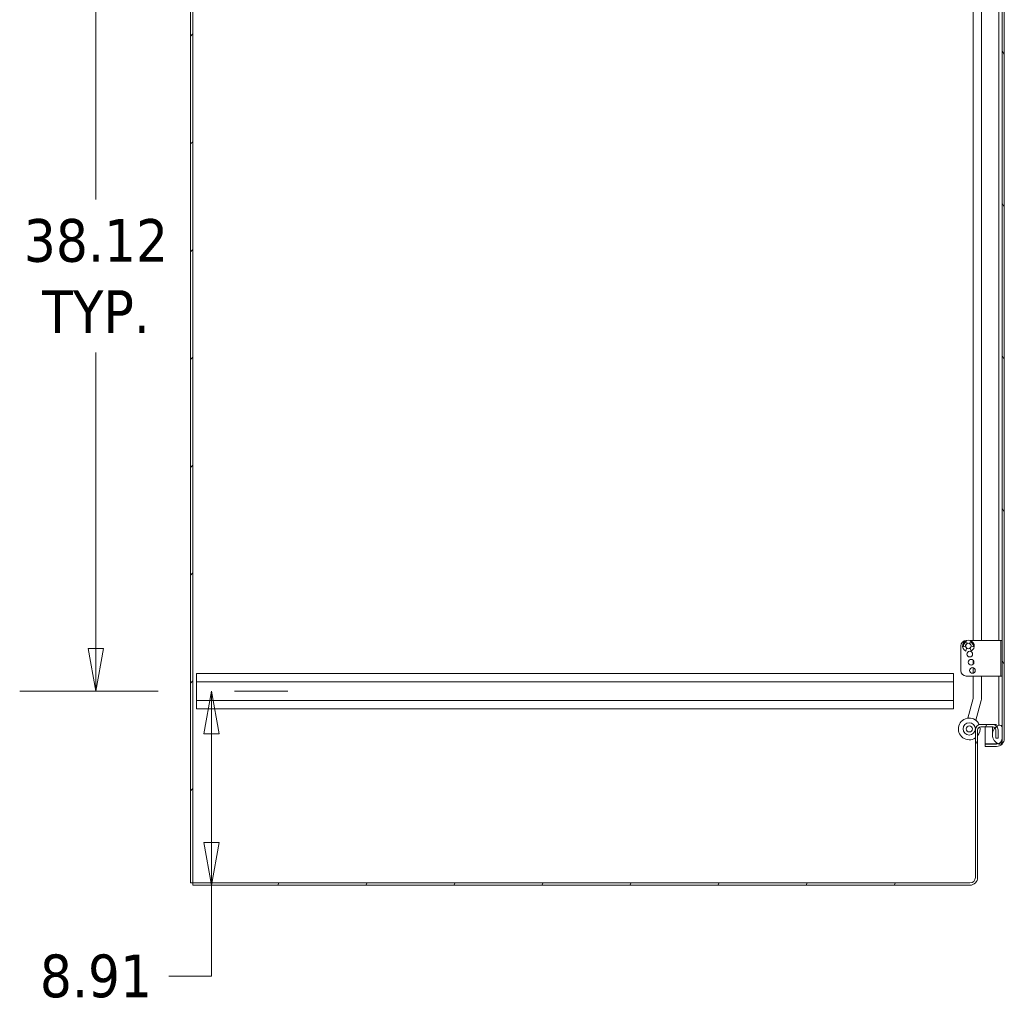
# Model space of a CAD drawing. Header units: inches. Extents: x 23 to 461, y 9 to 290.
# Tile 8 of 57: x 94 to 139, y 122 to 167. Entities that reach past the tile are written whole.
import ezdxf

# ---------------------------------------------------------------- set-up
doc = ezdxf.new("R2010")
doc.units = ezdxf.units.IN
doc.header["$LTSCALE"] = 28
doc.header["$MEASUREMENT"] = 0
doc.layers.get('0').update_dxf_attribs({"lineweight": 0})
for name, color, linetype, lineweight in [('Dimension (ANSI)', 7, 'Continuous', 5), ('Hatch (ANSI)', 7, 'Continuous', 5), ('Visible (ANSI)', 7, 'Continuous', 5)]:
    doc.layers.add(name, color=color, linetype=linetype, lineweight=lineweight)
doc.styles.add('ROMANS', font='tahoma.ttf')
doc.dimstyles.new('Default (ANSI)', dxfattribs={"dimscale": 28, "dimtxt": 0.07, "dimasz": 0.07, "dimexe": 0.125, "dimexo": 0.0625, "dimgap": 0.031496, "dimtad": 0, "dimtih": 1, "dimtoh": 1, "dimrnd": 1e-08, "dimzin": 0, "dimdsep": 46, "dimtxsty": 'ROMANS', "dimblk": 'Filled-1', "dimcen": 0.09, "dimdle": 0.393701, "dimclrd": 256, "dimclre": 256, "dimclrt": 256, "dimadec": 0, "dimazin": 0, "dimtfac": 0.928571, "dimtofl": 0, "dimtmove": 0, "dimatfit": 3, "dimfxl": 1, "dimtolj": 1, "dimtzin": 0, "dimlwd": -1, "dimlwe": -1, "dimarcsym": 0})

# ---------------------------------------------------------------- blocks, each defined once
blk = doc.blocks.new('Filled-1')
at = {"color": 0}
for p, q in [((0, 0), (-1, 0.179)), ((-1, 0.179), (-1, -0.179)), ((-1, 0), (0, 0)), ((-1, -0.179), (0, 0))]:
    blk.add_line(p, q, dxfattribs=at)
at = {"color": 0, "flags": 128}
blk.add_lwpolyline([(-1, -0.179), (0, 0), (-1, 0.179), (-1, -0.179)], dxfattribs=at)
at = {"color": 0}
blk.add_solid([(-1, -0.179), (0, 0), (-1, 0.179), (-1, -0.179)], dxfattribs=at)
blk = doc.blocks.new('*D10')
at = {"layer": 'Defpoints', "color": 0, "transparency": 16777216}
for p in [(101.959, 135.961), (102.646, 135.961), (101.792, 127.054)]:
    blk.add_point(p, dxfattribs=at)
at = {"layer": 'Dimension (ANSI)', "transparency": 16777216}
for p, q in [((103.709, 135.961), (106.146, 135.961)), ((102.646, 134.001), (102.646, 129.014)), ((102.646, 127.054), (102.646, 122.872)), ((103.542, 127.054), (106.146, 127.054)), ((102.646, 122.872), (100.686, 122.872))]:
    blk.add_line(p, q, dxfattribs=at)
at = {"layer": 'Dimension (ANSI)', "transparency": 16777216, "xscale": 1.96000000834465, "yscale": 1.96000000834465, "zscale": 1.96000000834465}
for p, rotation in [((102.646, 135.961), 90), ((102.646, 127.054), 270)]:
    blk.add_blockref('Filled-1', p, dxfattribs=dict(at, rotation=rotation))
at = {"layer": 'Dimension (ANSI)', "transparency": 16777216, "insert": (97.347, 122.872), "char_height": 1.96, "attachment_point": 5, "style": 'ROMANS'}
blk.add_mtext('\\A1;8.91', dxfattribs=at)
blk = doc.blocks.new('*D11')
at = {"layer": 'Defpoints', "color": 0, "transparency": 16777216}
for p in [(97.347, 174.086), (101.959, 174.086), (101.959, 135.961)]:
    blk.add_point(p, dxfattribs=at)
at = {"layer": 'Dimension (ANSI)', "transparency": 16777216}
for p, q in [((100.209, 174.086), (93.847, 174.086)), ((97.347, 172.126), (97.347, 158.541)), ((97.347, 137.921), (97.347, 151.505)), ((100.209, 135.961), (93.847, 135.961))]:
    blk.add_line(p, q, dxfattribs=at)
at = {"layer": 'Dimension (ANSI)', "transparency": 16777216, "xscale": 1.96000000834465, "yscale": 1.96000000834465, "zscale": 1.96000000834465}
for p, rotation in [((97.347, 174.086), 90), ((97.347, 135.961), 270)]:
    blk.add_blockref('Filled-1', p, dxfattribs=dict(at, rotation=rotation))
at = {"layer": 'Dimension (ANSI)', "transparency": 16777216, "insert": (97.347, 155.023), "char_height": 1.96, "attachment_point": 5, "style": 'ROMANS'}
blk.add_mtext('\\A1;\\fTahoma|b0|i0;\\H1.9600;38.12\\P\\fTahoma|b0|i0;\\H1.9600;TYP.', dxfattribs=at)

msp = doc.modelspace()

# ---------------------------------------------------------------- hatches: boundary and pattern name
at = {"layer": 'Hatch (ANSI)'}
h = msp.add_hatch(dxfattribs=at)
h.set_pattern_fill('ANSI31', color=256, scale=28, style=0)
h.paths.add_polyline_path([(101.688, 127.158), (101.792, 127.158), (101.792, 217.075), (101.688, 217.075)])
h = msp.add_hatch(dxfattribs=at)
h.set_pattern_fill('ANSI31', color=256, scale=28, angle=75, style=0)
edge = h.paths.add_edge_path()
edge.add_ellipse((138.683, 214.45), major_axis=(0, 0.25), ratio=1, start_angle=340.7669, end_angle=360)
edge.add_line((138.683, 214.7), (138.162, 214.7))
edge.add_line((138.162, 214.7), (138.162, 214.804))
edge.add_line((138.162, 214.804), (138.683, 214.804))
edge.add_ellipse((138.683, 214.45), major_axis=(0.354, 0), ratio=1, start_angle=0, end_angle=90, ccw=False)
edge.add_line((139.037, 214.45), (139.037, 133.783))
edge.add_ellipse((138.683, 133.783), major_axis=(0, -0.354), ratio=1, start_angle=0, end_angle=90, ccw=False)
edge.add_line((138.683, 133.429), (138.162, 133.429))
edge.add_line((138.162, 133.429), (138.162, 133.533))
edge.add_line((138.162, 133.533), (138.683, 133.533))
edge.add_ellipse((138.683, 133.783), major_axis=(0.071, -0.24), ratio=1, start_angle=343.5968, end_angle=360)
edge.add_ellipse((138.683, 133.783), major_axis=(0.25, 0), ratio=1, start_angle=286.4032, end_angle=360)
edge.add_line((138.933, 133.783), (138.933, 134.294))
edge.add_line((138.933, 134.294), (138.933, 213.93))
edge.add_line((138.933, 213.93), (138.933, 214.45))
edge.add_ellipse((138.683, 214.45), major_axis=(0.082, 0.236), ratio=1, start_angle=289.2331, end_angle=360)
h = msp.add_hatch(dxfattribs=at)
h.set_pattern_fill('ANSI31', color=256, scale=28, angle=-15, style=0)
edge = h.paths.add_edge_path()
edge.add_ellipse((138.966, 214.258), major_axis=(-0.18, 0.438), ratio=1, start_angle=0, end_angle=2.7763)
edge.add_ellipse((138.966, 214.258), major_axis=(-0.201, 0.428), ratio=1, start_angle=0, end_angle=105.2881)
edge.add_ellipse((138.966, 214.258), major_axis=(-0.36, -0.306), ratio=1, start_angle=0, end_angle=12.6255)
edge.add_ellipse((138.966, 214.258), major_axis=(-0.285, -0.378), ratio=1, start_angle=0, end_angle=14.6737)
edge.add_ellipse((138.819, 213.93), major_axis=(-0.033, -0.109), ratio=1, start_angle=0, end_angle=106.5734)
edge.add_line((138.933, 213.93), (138.933, 214.45))
edge.add_line((138.933, 214.45), (138.933, 214.586))
edge.add_ellipse((138.819, 214.586), major_axis=(0.114, 0), ratio=1, start_angle=0, end_angle=106.5734)
edge = h.paths.add_edge_path()
edge.add_ellipse((138.966, 133.966), major_axis=(-0.18, 0.437), ratio=1, start_angle=0, end_angle=13.8907)
edge.add_ellipse((138.966, 133.966), major_axis=(-0.279, 0.382), ratio=1, start_angle=0, end_angle=12.6271)
edge.add_ellipse((138.966, 133.966), major_axis=(-0.356, 0.311), ratio=1, start_angle=0, end_angle=104.4866)
edge.add_ellipse((138.966, 133.966), major_axis=(-0.212, -0.423), ratio=1, start_angle=0, end_angle=4.3592)
edge.add_ellipse((138.819, 133.638), major_axis=(-0.033, -0.109), ratio=1, start_angle=0, end_angle=106.5734)
edge.add_line((138.933, 133.638), (138.933, 133.783))
edge.add_line((138.933, 133.783), (138.933, 134.294))
edge.add_ellipse((138.819, 134.294), major_axis=(0.114, 0), ratio=1, start_angle=0, end_angle=106.5734)
h = msp.add_hatch(dxfattribs=at)
h.set_pattern_fill('ANSI31', color=256, scale=28, angle=15, style=0)
edge = h.paths.add_edge_path()
edge.add_ellipse((138.504, 134.185), major_axis=(0.245, 0), ratio=1, start_angle=0, end_angle=41.7762)
edge.add_ellipse((138.504, 134.185), major_axis=(0.182, 0.163), ratio=1, start_angle=0, end_angle=48.2238)
edge.add_line((138.504, 134.429), (137.953, 134.429))
edge.add_ellipse((137.953, 134.185), major_axis=(0, 0.245), ratio=1, start_angle=0, end_angle=90)
edge.add_line((137.709, 134.185), (137.709, 127.408))
edge.add_ellipse((137.459, 127.408), major_axis=(0.25, 0), ratio=1, start_angle=270, end_angle=360, ccw=False)
edge.add_line((137.459, 127.158), (101.792, 127.158))
edge.add_line((101.792, 127.158), (101.792, 127.054))
edge.add_line((101.792, 127.054), (137.459, 127.054))
edge.add_ellipse((137.459, 127.408), major_axis=(0, -0.354), ratio=1, start_angle=0, end_angle=90)
edge.add_line((137.813, 127.408), (137.813, 134.185))
edge.add_ellipse((137.953, 134.185), major_axis=(-0.141, 0), ratio=1, start_angle=270, end_angle=360, ccw=False)
edge.add_line((137.953, 134.325), (138.504, 134.325))
edge.add_ellipse((138.504, 134.185), major_axis=(0, 0.141), ratio=1, start_angle=311.2242, end_angle=360, ccw=False)
edge.add_ellipse((138.504, 134.185), major_axis=(0.106, 0.093), ratio=1, start_angle=318.7758, end_angle=360, ccw=False)
edge.add_line((138.645, 134.185), (138.645, 133.804))
edge.add_line((138.645, 133.804), (138.749, 133.804))
edge.add_line((138.749, 133.804), (138.749, 134.185))

# ---------------------------------------------------------------- linework, layer by layer
at = {"layer": 'Visible (ANSI)'}
for p, q in [((101.688, 217.075), (101.688, 127.158)), ((101.792, 127.158), (101.792, 217.075)), ((138.933, 214.45), (138.933, 133.783)), ((139.037, 133.783), (139.037, 214.45)), ((137.611, 173.4), (137.611, 138.288)), ((137.988, 138.288), (137.988, 172.66)), ((138.786, 172.55), (138.786, 138.288)), ((137.041, 136.908), (137.041, 138.038)), ((137.264, 138.034), (137.19, 138.007)), ((137.269, 137.8), (137.307, 137.944)), ((137.291, 138.288), (137.296, 138.288)), ((137.31, 138.21), (137.332, 138.15)), ((137.445, 138.15), (137.467, 138.21)), ((137.47, 137.944), (137.509, 137.8)), ((137.481, 138.288), (138.746, 138.288)), ((137.587, 138.007), (137.513, 138.034)), ((138.871, 138.288), (138.746, 138.288)), ((138.871, 138.288), (138.871, 138.283)), ((138.871, 138.221), (138.871, 138.283)), ((138.933, 138.283), (138.871, 138.283)), ((138.871, 136.721), (138.871, 138.221)), ((137.611, 137.376), (137.611, 137.201)), ((137.611, 137.04), (137.611, 136.787)), ((101.959, 136.773), (136.709, 136.773)), ((101.959, 136.388), (101.959, 136.773)), ((136.709, 136.773), (136.709, 136.388)), ((138.746, 136.658), (137.291, 136.658)), ((137.611, 136.658), (137.611, 135.65)), ((137.988, 135.65), (137.988, 136.658)), ((138.746, 136.658), (138.871, 136.658)), ((138.786, 136.658), (138.786, 134.466)), ((138.871, 136.658), (138.871, 136.721)), ((138.871, 136.658), (138.933, 136.658)), ((101.959, 136.388), (101.959, 135.533)), ((101.959, 136.388), (136.709, 136.388)), ((136.709, 135.533), (136.709, 136.388)), ((137.607, 135.624), (137.367, 134.725)), ((101.959, 135.533), (136.709, 135.533)), ((101.959, 135.148), (101.959, 135.533)), ((136.709, 135.533), (136.709, 135.148)), ((137.731, 134.628), (137.972, 135.527)), ((101.959, 135.148), (136.709, 135.148)), ((137.953, 134.429), (137.887, 134.429)), ((138.504, 134.429), (137.953, 134.429)), ((137.953, 134.325), (138.504, 134.325)), ((138.162, 134.325), (138.162, 133.544)), ((138.493, 134.325), (138.493, 133.966)), ((138.676, 134.429), (138.504, 134.429)), ((138.71, 134.377), (138.655, 134.377)), ((138.786, 134.466), (138.786, 134.404)), ((138.933, 133.638), (138.933, 134.294)), ((137.709, 134.185), (137.709, 127.408)), ((137.813, 127.408), (137.813, 134.185)), ((138.645, 134.185), (138.645, 133.804)), ((138.749, 133.804), (138.749, 134.185)), ((138.683, 133.544), (138.162, 133.544)), ((138.683, 133.533), (138.162, 133.533)), ((138.162, 133.533), (138.162, 133.429)), ((138.162, 133.429), (138.683, 133.429)), ((138.645, 133.804), (138.749, 133.804)), ((101.688, 127.158), (101.792, 127.158)), ((137.459, 127.158), (101.792, 127.158)), ((101.792, 127.158), (101.792, 127.054)), ((101.792, 127.054), (137.459, 127.054))]:
    msp.add_line(p, q, dxfattribs=at)
for centre, radius in [((137.389, 138.038), 0.125), ((137.451, 137.663), 0.131), ((137.514, 137.288), 0.131), ((137.576, 136.913), 0.131), ((137.429, 134.229), 0.281), ((137.429, 134.229), 0.141)]:
    msp.add_circle(centre, radius, dxfattribs=at)
for centre, radius, start, end in [((137.291, 138.038), 0.25, 90, 180), ((137.389, 138.038), 0.267, 296.7617, 243.2383), ((137.421, 138.001), 0.266, 123.832, 172.8628), ((137.182, 138.031), 0.025, 172.8628, 290), ((137.389, 138.038), 0.131, 116.5867, 182.8371), ((137.287, 138.201), 0.025, 20, 123.832), ((137.389, 138.038), 0.131, 230.5004, 309.4996), ((137.389, 138.038), 0.131, 357.1629, 63.4133), ((137.49, 138.201), 0.025, 56.168, 160), ((137.356, 138.001), 0.266, 7.1372, 56.168), ((137.595, 138.031), 0.025, 250, 7.1372), ((137.291, 136.908), 0.25, 180, 270), ((137.511, 135.65), 0.1, 345, 0), ((137.511, 135.65), 0.477, 345, 0), ((137.429, 134.229), 0.5, 22.5734, 304.0614), ((137.953, 134.185), 0.245, 90, 180), ((137.953, 134.185), 0.141, 90, 180), ((137.429, 134.229), 0.5, 320.1818, 10.6253), ((138.966, 133.966), 0.473, 112.3182, 247.6818), ((138.504, 134.185), 0.245, 0, 90), ((138.504, 134.185), 0.141, 0, 90), ((138.819, 134.294), 0.114, 0, 106.5734), ((138.683, 133.783), 0.25, 270, 0), ((138.683, 133.783), 0.354, 270, 0), ((138.819, 133.638), 0.114, 253.4266, 0), ((137.459, 127.408), 0.25, 270, 0), ((137.459, 127.408), 0.354, 270, 0)]:
    msp.add_arc(centre, radius, start, end, dxfattribs=at)
for points in [[(138.716, 133.565), (138.705, 133.558), (138.694, 133.551), (138.683, 133.544)], [(138.683, 133.544), (138.696, 133.55), (138.709, 133.555), (138.722, 133.561)]]:
    msp.add_open_spline(points, degree=3, dxfattribs=at)

# ---------------------------------------------------------------- dimensions: what is measured, and where the dimension line sits
at = {"layer": 'Dimension (ANSI)'}
dim = msp.add_linear_dim(base=(97.346737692, 174.085559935), p1=(101.958772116, 135.960559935), p2=(101.958772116, 174.085559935), angle=90, text='\\fTahoma|b0|i0;\\H1.9600;<>\\P\\fTahoma|b0|i0;\\H1.9600;TYP.', dimstyle='Default (ANSI)', override={"dimgap": 0.031496, "dimdec": 2, "dimtol": 0, "dimlim": 0, "dimtp": 0, "dimtm": 0, "dimtdec": 2, "dimatfit": 1}, dxfattribs=at)
dim.commit()
dim.dimension.update_dxf_attribs({"geometry": '*D11', "text_midpoint": (97.346737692, 155.023059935), "dimtype": 160})
dim = msp.add_linear_dim(base=(102.646, 135.961), p1=(101.792, 127.054), p2=(101.959, 135.961), angle=270, dimstyle='Default (ANSI)', override={"dimgap": 0.031496, "dimdec": 2, "dimtol": 0, "dimlim": 0, "dimtp": 0, "dimtm": 0, "dimtdec": 2, "dimatfit": 2}, dxfattribs=at)
dim.commit()
dim.dimension.update_dxf_attribs({"geometry": '*D10', "text_midpoint": (97.347, 122.872), "dimtype": 160})

doc.saveas('drawing.dxf')
